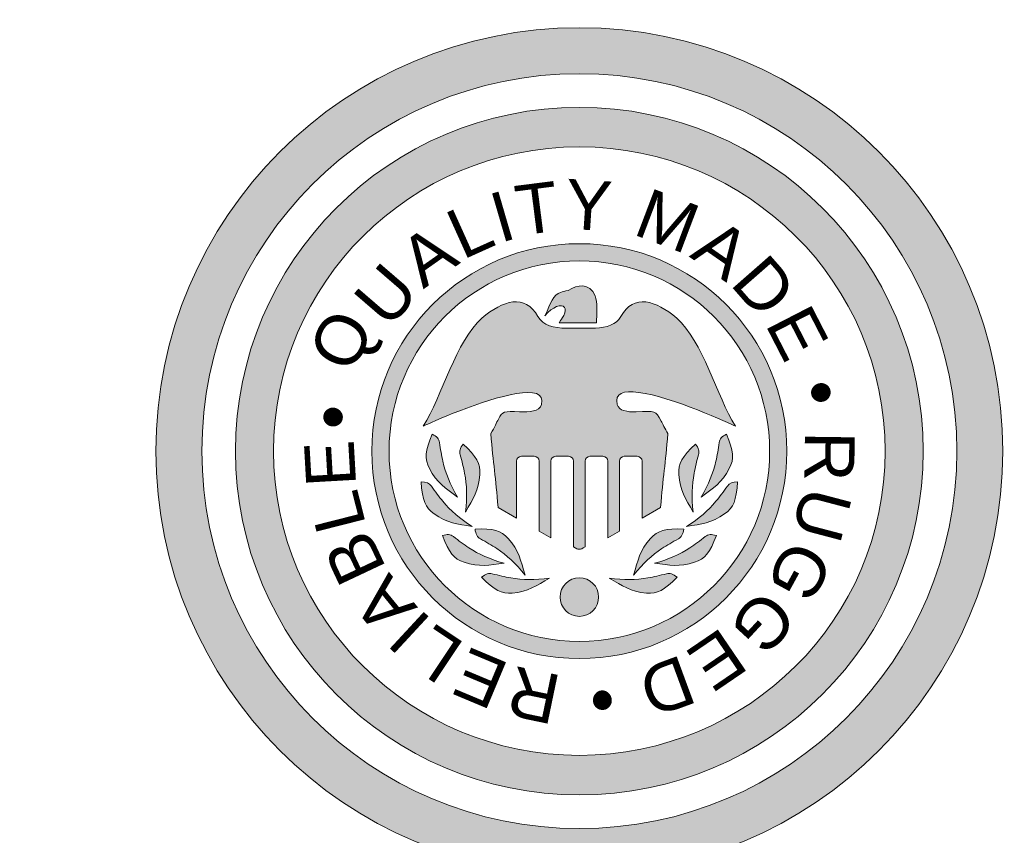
# Model space of a CAD drawing. Header units: inches. Extents: x 0 to 48, y -19.6 to 10.
# Tile 252 of 256: x 30.5 to 34.7, y 3.4 to 6.8. Entities that reach past the tile are written whole.
import ezdxf

# ---------------------------------------------------------------- set-up
doc = ezdxf.new("R2010")
doc.units = ezdxf.units.IN
doc.header["$MEASUREMENT"] = 0
doc.layers.add('Layer 1', color=7, linetype='Continuous')

msp = doc.modelspace()

# ---------------------------------------------------------------- hatches: boundary and pattern name
at = {"layer": 'Layer 1', "true_color": 0x231f20}
h = msp.add_hatch(color=250, dxfattribs=at)
edge = h.paths.add_edge_path()
edge.add_spline(control_points=[(32.8823, 6.805), (33.8792, 6.805), (34.6873, 5.9969), (34.6873, 5), (34.6873, 4.0031), (33.8792, 3.195), (32.8823, 3.195), (31.8855, 3.195), (31.0774, 4.0031), (31.0774, 5), (31.0774, 5.9969), (31.8855, 6.805), (32.8823, 6.805)], knot_values=[0, 0, 0, 0, 1, 1, 1, 2, 2, 2, 3, 3, 3, 4, 4, 4, 4], degree=3, periodic=1)
edge = h.paths.add_edge_path()
edge.add_spline(control_points=[(32.8823, 6.6091), (33.771, 6.6091), (34.4914, 5.8887), (34.4914, 5), (34.4914, 4.1113), (33.771, 3.3909), (32.8823, 3.3909), (31.9937, 3.3909), (31.2733, 4.1113), (31.2733, 5), (31.2733, 5.8887), (31.9937, 6.6091), (32.8823, 6.6091)], knot_values=[0, 0, 0, 0, 0.013889, 0.013889, 0.013889, 0.027778, 0.027778, 0.027778, 0.041667, 0.041667, 0.041667, 0.055556, 0.055556, 0.055556, 0.055556], degree=3, periodic=0)
edge.add_line((32.8823, 6.6091), (32.8823, 6.6091))
h = msp.add_hatch(color=250, dxfattribs=at)
edge = h.paths.add_edge_path()
edge.add_spline(control_points=[(32.8823, 6.4656), (33.6918, 6.4656), (34.348, 5.8094), (34.348, 5), (34.348, 4.1906), (33.6918, 3.5344), (32.8823, 3.5344), (32.0729, 3.5344), (31.4167, 4.1906), (31.4167, 5), (31.4167, 5.8094), (32.0729, 6.4656), (32.8823, 6.4656)], knot_values=[0, 0, 0, 0, 1, 1, 1, 2, 2, 2, 3, 3, 3, 4, 4, 4, 4], degree=3, periodic=1)
edge = h.paths.add_edge_path()
edge.add_spline(control_points=[(32.8823, 6.2969), (33.6023, 6.2969), (34.1859, 5.7163), (34.1859, 5), (34.1859, 4.2837), (33.6023, 3.7031), (32.8823, 3.7031), (32.1624, 3.7031), (31.5788, 4.2837), (31.5788, 5), (31.5788, 5.7163), (32.1624, 6.2969), (32.8823, 6.2969)], knot_values=[0, 0, 0, 0, 0.013889, 0.013889, 0.013889, 0.027778, 0.027778, 0.027778, 0.041667, 0.041667, 0.041667, 0.055556, 0.055556, 0.055556, 0.055556], degree=3, periodic=0)
edge.add_line((32.8823, 6.2969), (32.8823, 6.2969))
h = msp.add_hatch(color=250, dxfattribs=at)
edge = h.paths.add_edge_path()
edge.add_spline(control_points=[(32.8823, 5.8845), (33.3708, 5.8845), (33.7668, 5.4885), (33.7668, 5), (33.7668, 4.5115), (33.3708, 4.1155), (32.8823, 4.1155), (32.3939, 4.1155), (31.9979, 4.5115), (31.9979, 5), (31.9979, 5.4885), (32.3939, 5.8845), (32.8823, 5.8845)], knot_values=[0, 0, 0, 0, 1, 1, 1, 2, 2, 2, 3, 3, 3, 4, 4, 4, 4], degree=3, periodic=1)
edge = h.paths.add_edge_path()
edge.add_spline(control_points=[(32.8823, 5.8112), (33.3303, 5.8112), (33.6935, 5.448), (33.6935, 5), (33.6935, 4.552), (33.3303, 4.1888), (32.8823, 4.1888), (32.4344, 4.1888), (32.0712, 4.552), (32.0712, 5), (32.0712, 5.448), (32.4344, 5.8112), (32.8823, 5.8112)], knot_values=[0, 0, 0, 0, 0.013889, 0.013889, 0.013889, 0.027778, 0.027778, 0.027778, 0.041667, 0.041667, 0.041667, 0.055556, 0.055556, 0.055556, 0.055556], degree=3, periodic=0)
edge.add_line((32.8823, 5.8112), (32.8823, 5.8112))
h = msp.add_hatch(color=250, dxfattribs=at)
edge = h.paths.add_edge_path()
edge.add_spline(control_points=[(33.2989, 4.4626), (33.2441, 4.4068), (33.215, 4.3906), (33.1682, 4.3948), (33.0992, 4.4011), (33.0666, 4.4256), (33.0093, 4.4591), (33.0738, 4.4503), (33.1228, 4.4511), (33.1747, 4.4597), (33.1998, 4.4638), (33.2254, 4.4698), (33.2538, 4.4774), (33.2684, 4.4813), (33.2822, 4.4764), (33.2989, 4.4626)], knot_values=[0, 0, 0, 0, 1, 1, 1, 2, 2, 2, 3, 3, 3, 4, 4, 4, 5, 5, 5, 5], degree=3, periodic=1)
edge = h.paths.add_edge_path()
edge.add_spline(control_points=[(33.327, 4.6677), (33.2489, 4.6708), (33.2166, 4.6626), (33.1854, 4.6274), (33.1395, 4.5756), (33.1326, 4.5354), (33.1137, 4.4717), (33.1547, 4.5223), (33.1909, 4.5554), (33.2346, 4.5847), (33.2557, 4.5989), (33.2785, 4.6121), (33.3044, 4.6261), (33.3177, 4.6332), (33.3243, 4.6462), (33.327, 4.6677)], knot_values=[0, 0, 0, 0, 1, 1, 1, 2, 2, 2, 3, 3, 3, 4, 4, 4, 5, 5, 5, 5], degree=3, periodic=1)
edge = h.paths.add_edge_path()
edge.add_spline(control_points=[(33.4664, 4.6403), (33.4384, 4.5673), (33.4182, 4.5409), (33.3736, 4.5262), (33.3078, 4.5045), (33.2681, 4.5139), (33.2022, 4.5218), (33.2648, 4.5394), (33.3095, 4.5597), (33.3537, 4.5882), (33.375, 4.602), (33.3962, 4.6177), (33.4193, 4.636), (33.4311, 4.6454), (33.4456, 4.6464), (33.4664, 4.6403)], knot_values=[0, 0, 0, 0, 1, 1, 1, 2, 2, 2, 3, 3, 3, 4, 4, 4, 5, 5, 5, 5], degree=3, periodic=1)
edge = h.paths.add_edge_path()
edge.add_spline(control_points=[(33.557, 4.8689), (33.5515, 4.7909), (33.5399, 4.7596), (33.5015, 4.7326), (33.4449, 4.6926), (33.4042, 4.6901), (33.3389, 4.6783), (33.3936, 4.7135), (33.4305, 4.7459), (33.4644, 4.7861), (33.4808, 4.8055), (33.4965, 4.8267), (33.5132, 4.8509), (33.5217, 4.8634), (33.5354, 4.8686), (33.557, 4.8689)], knot_values=[0, 0, 0, 0, 1, 1, 1, 2, 2, 2, 3, 3, 3, 4, 4, 4, 5, 5, 5, 5], degree=3, periodic=1)
edge = h.paths.add_edge_path()
edge.add_spline(control_points=[(33.377, 5.0298), (33.3201, 4.9762), (33.3033, 4.9474), (33.3066, 4.9006), (33.3115, 4.8315), (33.3353, 4.7983), (33.3676, 4.7403), (33.3601, 4.805), (33.3619, 4.854), (33.3715, 4.9058), (33.3762, 4.9307), (33.3827, 4.9563), (33.3908, 4.9845), (33.395, 4.999), (33.3905, 5.0129), (33.377, 5.0298)], knot_values=[0, 0, 0, 0, 1, 1, 1, 2, 2, 2, 3, 3, 3, 4, 4, 4, 5, 5, 5, 5], degree=3, periodic=1)
edge = h.paths.add_edge_path()
edge.add_spline(control_points=[(32.4658, 4.4626), (32.5206, 4.4068), (32.5497, 4.3906), (32.5965, 4.3948), (32.6655, 4.4011), (32.6981, 4.4256), (32.7554, 4.4591), (32.691, 4.4503), (32.6419, 4.4511), (32.59, 4.4597), (32.5649, 4.4638), (32.5392, 4.4698), (32.5108, 4.4774), (32.4963, 4.4813), (32.4825, 4.4764), (32.4658, 4.4626)], knot_values=[0, 0, 0, 0, 1, 1, 1, 2, 2, 2, 3, 3, 3, 4, 4, 4, 5, 5, 5, 5], degree=3, periodic=1)
edge = h.paths.add_edge_path()
edge.add_spline(control_points=[(32.4377, 4.6677), (32.5158, 4.6708), (32.5481, 4.6626), (32.5793, 4.6274), (32.6252, 4.5756), (32.6321, 4.5354), (32.651, 4.4717), (32.61, 4.5223), (32.5738, 4.5554), (32.5301, 4.5847), (32.509, 4.5989), (32.4862, 4.6121), (32.4603, 4.6261), (32.447, 4.6332), (32.4404, 4.6462), (32.4377, 4.6677)], knot_values=[0, 0, 0, 0, 1, 1, 1, 2, 2, 2, 3, 3, 3, 4, 4, 4, 5, 5, 5, 5], degree=3, periodic=1)
edge = h.paths.add_edge_path()
edge.add_spline(control_points=[(32.2983, 4.6403), (32.3263, 4.5673), (32.3465, 4.5409), (32.3911, 4.5262), (32.4569, 4.5045), (32.4966, 4.5139), (32.5625, 4.5218), (32.4999, 4.5394), (32.4552, 4.5597), (32.411, 4.5882), (32.3897, 4.602), (32.3685, 4.6177), (32.3454, 4.636), (32.3336, 4.6454), (32.3191, 4.6464), (32.2983, 4.6403)], knot_values=[0, 0, 0, 0, 1, 1, 1, 2, 2, 2, 3, 3, 3, 4, 4, 4, 5, 5, 5, 5], degree=3, periodic=1)
edge = h.paths.add_edge_path()
edge.add_spline(control_points=[(32.2077, 4.8689), (32.2132, 4.7909), (32.2248, 4.7596), (32.2632, 4.7326), (32.3198, 4.6926), (32.3605, 4.6901), (32.4258, 4.6783), (32.3711, 4.7135), (32.3342, 4.7459), (32.3003, 4.7861), (32.2839, 4.8055), (32.2682, 4.8267), (32.2515, 4.8509), (32.243, 4.8634), (32.2294, 4.8686), (32.2077, 4.8689)], knot_values=[0, 0, 0, 0, 1, 1, 1, 2, 2, 2, 3, 3, 3, 4, 4, 4, 5, 5, 5, 5], degree=3, periodic=1)
edge = h.paths.add_edge_path()
edge.add_spline(control_points=[(32.3877, 5.0298), (32.4446, 4.9762), (32.4614, 4.9474), (32.4581, 4.9006), (32.4532, 4.8315), (32.4294, 4.7983), (32.3971, 4.7403), (32.4046, 4.805), (32.4028, 4.854), (32.3932, 4.9058), (32.3885, 4.9307), (32.382, 4.9563), (32.3739, 4.9845), (32.3697, 4.999), (32.3742, 5.0129), (32.3877, 5.0298)], knot_values=[0, 0, 0, 0, 1, 1, 1, 2, 2, 2, 3, 3, 3, 4, 4, 4, 5, 5, 5, 5], degree=3, periodic=1)
edge = h.paths.add_edge_path()
edge.add_spline(control_points=[(32.2555, 5.0725), (32.225, 5.0004), (32.2212, 4.9673), (32.2431, 4.9258), (32.2754, 4.8645), (32.3106, 4.8438), (32.3635, 4.8037), (32.3306, 4.8599), (32.3125, 4.9055), (32.3004, 4.9567), (32.2946, 4.9814), (32.2903, 5.0074), (32.2864, 5.0366), (32.2844, 5.0515), (32.2746, 5.0624), (32.2555, 5.0725)], knot_values=[0, 0, 0, 0, 1, 1, 1, 2, 2, 2, 3, 3, 3, 4, 4, 4, 5, 5, 5, 5], degree=3, periodic=1)
edge = h.paths.add_edge_path()
edge.add_spline(control_points=[(33.5092, 5.0725), (33.5397, 5.0004), (33.5435, 4.9673), (33.5216, 4.9258), (33.4893, 4.8645), (33.4541, 4.8438), (33.4012, 4.8037), (33.4341, 4.8599), (33.4523, 4.9055), (33.4643, 4.9567), (33.4701, 4.9814), (33.4744, 5.0074), (33.4783, 5.0366), (33.4803, 5.0515), (33.4901, 5.0624), (33.5092, 5.0725)], knot_values=[0, 0, 0, 0, 1, 1, 1, 2, 2, 2, 3, 3, 3, 4, 4, 4, 5, 5, 5, 5], degree=3, periodic=1)
edge = h.paths.add_edge_path()
edge.add_spline(control_points=[(32.8823, 4.4601), (32.9278, 4.4601), (32.9646, 4.4233), (32.9646, 4.3779), (32.9646, 4.3325), (32.9278, 4.2957), (32.8823, 4.2957), (32.8369, 4.2957), (32.8001, 4.3325), (32.8001, 4.3779), (32.8001, 4.4233), (32.8369, 4.4601), (32.8823, 4.4601)], knot_values=[0, 0, 0, 0, 1, 1, 1, 2, 2, 2, 3, 3, 3, 4, 4, 4, 4], degree=3, periodic=1)
edge = h.paths.add_edge_path()
edge.add_spline(control_points=[(32.2171, 5.1067), (32.2971, 5.2333), (32.3562, 5.4702), (32.4673, 5.5666), (32.5567, 5.6443), (32.6504, 5.6711), (32.7056, 5.5738), (32.7271, 5.536), (32.7738, 5.5243), (32.8271, 5.524), (32.8447, 5.5239), (32.9391, 5.5238), (32.9506, 5.5243), (32.9984, 5.5264), (33.0394, 5.5391), (33.0591, 5.5738), (33.1143, 5.6711), (33.208, 5.6443), (33.2974, 5.5666), (33.4086, 5.4702), (33.4676, 5.2333), (33.5476, 5.1067), (33.5262, 5.1178), (33.2753, 5.232), (33.135, 5.2506), (33.0717, 5.259), (33.031, 5.2479), (33.044, 5.1991), (33.0513, 5.1715), (33.0862, 5.1667), (33.1241, 5.1676), (33.2087, 5.1695), (33.2068, 5.1757), (33.2309, 5.1282), (33.2376, 5.115), (33.2463, 5.0975), (33.2596, 5.0746), (33.2493, 4.9464), (33.239, 4.8883), (33.2288, 4.7601), (33.2288, 4.7601), (33.1497, 4.7143), (33.1497, 4.7143), (33.1497, 4.7143), (33.1497, 4.9572), (33.1497, 4.9572), (33.1497, 4.9687), (33.1403, 4.978), (33.1288, 4.978), (33.1288, 4.978), (33.0738, 4.978), (33.0738, 4.978), (33.0623, 4.978), (33.0529, 4.9686), (33.0529, 4.9572), (33.0529, 4.9572), (33.0529, 4.6584), (33.0529, 4.6584), (33.0529, 4.6584), (33.0035, 4.6298), (33.0035, 4.6298), (33.0035, 4.6298), (33.0035, 4.9572), (33.0035, 4.9572), (33.0035, 4.9687), (32.9941, 4.978), (32.9826, 4.978), (32.9826, 4.978), (32.9276, 4.978), (32.9276, 4.978), (32.9161, 4.978), (32.9067, 4.9687), (32.9067, 4.9572), (32.9067, 4.9572), (32.9067, 4.5921), (32.9067, 4.5921), (32.8839, 4.5779), (32.879, 4.578), (32.8573, 4.592), (32.8573, 4.592), (32.8573, 4.9572), (32.8573, 4.9572), (32.8573, 4.9687), (32.8479, 4.978), (32.8364, 4.978), (32.8364, 4.978), (32.7814, 4.978), (32.7814, 4.978), (32.7699, 4.978), (32.7605, 4.9686), (32.7605, 4.9572), (32.7605, 4.9572), (32.7605, 4.6304), (32.7605, 4.6304), (32.7605, 4.6304), (32.711, 4.659), (32.711, 4.659), (32.711, 4.659), (32.711, 4.9572), (32.711, 4.9572), (32.711, 4.9687), (32.7016, 4.978), (32.6902, 4.978), (32.6902, 4.978), (32.6352, 4.978), (32.6352, 4.978), (32.6237, 4.978), (32.6143, 4.9686), (32.6143, 4.9572), (32.6143, 4.9572), (32.6143, 4.7148), (32.6143, 4.7148), (32.6143, 4.7148), (32.536, 4.7601), (32.536, 4.7601), (32.5257, 4.8883), (32.5154, 4.9464), (32.5051, 5.0746), (32.521, 5.1022), (32.5299, 5.122), (32.537, 5.1361), (32.5539, 5.1693), (32.5609, 5.1709), (32.6277, 5.1678), (32.6695, 5.1658), (32.7126, 5.1688), (32.7206, 5.1986), (32.7339, 5.2488), (32.6859, 5.2572), (32.6148, 5.2454), (32.4743, 5.2222), (32.2436, 5.1203), (32.2171, 5.1067)], knot_values=[0, 0, 0, 0, 1, 1, 1, 2, 2, 2, 3, 3, 3, 4, 4, 4, 5, 5, 5, 6, 6, 6, 7, 7, 7, 8, 8, 8, 9, 9, 9, 10, 10, 10, 11, 11, 11, 12, 12, 12, 13, 13, 13, 14, 14, 14, 15, 15, 15, 16, 16, 16, 17, 17, 17, 18, 18, 18, 19, 19, 19, 20, 20, 20, 21, 21, 21, 22, 22, 22, 23, 23, 23, 24, 24, 24, 25, 25, 25, 26, 26, 26, 27, 27, 27, 28, 28, 28, 29, 29, 29, 30, 30, 30, 31, 31, 31, 32, 32, 32, 33, 33, 33, 34, 34, 34, 35, 35, 35, 36, 36, 36, 37, 37, 37, 38, 38, 38, 39, 39, 39, 40, 40, 40, 41, 41, 41, 42, 42, 42, 43, 43, 43, 44, 44, 44, 44], degree=3, periodic=1)
edge = h.paths.add_edge_path()
edge.add_spline(control_points=[(32.9568, 5.6099), (32.9565, 5.5856), (32.9562, 5.5717), (32.9559, 5.5474), (32.9028, 5.5474), (32.8497, 5.5474), (32.7967, 5.5474), (32.803, 5.5614), (32.8093, 5.565), (32.8157, 5.5789), (32.8229, 5.5949), (32.8232, 5.6061), (32.8188, 5.6127), (32.8079, 5.6292), (32.7683, 5.6168), (32.7357, 5.5772), (32.7616, 5.6336), (32.7699, 5.6664), (32.8025, 5.677), (32.8097, 5.6793), (32.8214, 5.6823), (32.8353, 5.6847), (32.8715, 5.7107), (32.9276, 5.718), (32.9493, 5.6617), (32.9547, 5.6479), (32.9571, 5.6305), (32.9568, 5.6099)], knot_values=[0, 0, 0, 0, 0.013889, 0.013889, 0.013889, 0.027778, 0.027778, 0.027778, 0.041667, 0.041667, 0.041667, 0.055556, 0.055556, 0.055556, 0.069444, 0.069444, 0.069444, 0.083333, 0.083333, 0.083333, 0.097222, 0.097222, 0.097222, 0.111111, 0.111111, 0.111111, 0.125, 0.125, 0.125, 0.125], degree=3, periodic=0)
edge.add_line((32.9568, 5.6099), (32.9568, 5.6099))

# ---------------------------------------------------------------- linework, layer by layer
at = {"layer": 'Layer 1', "lineweight": 0}
for points, knots in [([(24, 0.2068), (30.0303, 0.2068), (35.5362, 0.6583), (39.731, 1.4024), (39.7309, 1.4058), (39.7308, 1.4091), (39.7308, 1.4125), (39.7308, 2.3526), (40.633, 3.1148), (41.7459, 3.1148), (42.4984, 3.1148), (43.1545, 2.7662), (43.5005, 2.2498), (46.2145, 3.0284), (47.8085, 3.9766), (47.8085, 5), (47.8085, 6.0234), (46.2145, 6.9717), (43.5005, 7.7502), (43.1545, 7.2338), (42.4984, 6.8853), (41.7459, 6.8853), (40.633, 6.8853), (39.7308, 7.6474), (39.7308, 8.5875), (39.7308, 8.5909), (39.7309, 8.5942), (39.731, 8.5976), (35.5362, 9.3417), (30.0303, 9.7932), (24, 9.7932), (17.9697, 9.7932), (12.4641, 9.3416), (8.2691, 8.5976), (8.2691, 8.5942), (8.2692, 8.5909), (8.2692, 8.5875), (8.2692, 7.6474), (7.367, 6.8853), (6.2542, 6.8853), (5.5016, 6.8853), (4.8455, 7.2338), (4.4995, 7.7502), (1.7852, 6.9717), (0.1915, 6.0234), (0.1915, 5), (0.1915, 3.9766), (1.7852, 3.0283), (4.4995, 2.2498), (4.8455, 2.7662), (5.5016, 3.1148), (6.2542, 3.1148), (7.367, 3.1148), (8.2692, 2.3526), (8.2692, 1.4125), (8.2692, 1.4091), (8.2691, 1.4058), (8.2691, 1.4024), (12.4641, 0.6584), (17.9697, 0.2068), (24, 0.2068)], [0, 0, 0, 0, 1, 1, 1, 2, 2, 2, 3, 3, 3, 4, 4, 4, 5, 5, 5, 6, 6, 6, 7, 7, 7, 8, 8, 8, 9, 9, 9, 10, 10, 10, 11, 11, 11, 12, 12, 12, 13, 13, 13, 14, 14, 14, 15, 15, 15, 16, 16, 16, 17, 17, 17, 18, 18, 18, 19, 19, 19, 20, 20, 20, 20]), ([(32.8823, 6.805), (33.8792, 6.805), (34.6873, 5.9969), (34.6873, 5), (34.6873, 4.0031), (33.8792, 3.195), (32.8823, 3.195), (31.8855, 3.195), (31.0774, 4.0031), (31.0774, 5), (31.0774, 5.9969), (31.8855, 6.805), (32.8823, 6.805)], [0, 0, 0, 0, 1, 1, 1, 2, 2, 2, 3, 3, 3, 4, 4, 4, 4]), ([(32.8823, 6.6091), (33.771, 6.6091), (34.4914, 5.8887), (34.4914, 5), (34.4914, 4.1113), (33.771, 3.3909), (32.8823, 3.3909), (31.9937, 3.3909), (31.2733, 4.1113), (31.2733, 5), (31.2733, 5.8887), (31.9937, 6.6091), (32.8823, 6.6091)], [0, 0, 0, 0, 1, 1, 1, 2, 2, 2, 3, 3, 3, 4, 4, 4, 4]), ([(32.8823, 6.4656), (33.6918, 6.4656), (34.348, 5.8094), (34.348, 5), (34.348, 4.1906), (33.6918, 3.5344), (32.8823, 3.5344), (32.0729, 3.5344), (31.4167, 4.1906), (31.4167, 5), (31.4167, 5.8094), (32.0729, 6.4656), (32.8823, 6.4656)], [0, 0, 0, 0, 1, 1, 1, 2, 2, 2, 3, 3, 3, 4, 4, 4, 4]), ([(32.8823, 6.2969), (33.6023, 6.2969), (34.1859, 5.7163), (34.1859, 5), (34.1859, 4.2837), (33.6023, 3.7031), (32.8823, 3.7031), (32.1624, 3.7031), (31.5788, 4.2837), (31.5788, 5), (31.5788, 5.7163), (32.1624, 6.2969), (32.8823, 6.2969)], [0, 0, 0, 0, 1, 1, 1, 2, 2, 2, 3, 3, 3, 4, 4, 4, 4]), ([(32.8823, 5.8845), (33.3708, 5.8845), (33.7668, 5.4885), (33.7668, 5), (33.7668, 4.5115), (33.3708, 4.1155), (32.8823, 4.1155), (32.3939, 4.1155), (31.9979, 4.5115), (31.9979, 5), (31.9979, 5.4885), (32.3939, 5.8845), (32.8823, 5.8845)], [0, 0, 0, 0, 1, 1, 1, 2, 2, 2, 3, 3, 3, 4, 4, 4, 4]), ([(32.8823, 5.8112), (33.3303, 5.8112), (33.6935, 5.448), (33.6935, 5), (33.6935, 4.552), (33.3303, 4.1888), (32.8823, 4.1888), (32.4344, 4.1888), (32.0712, 4.552), (32.0712, 5), (32.0712, 5.448), (32.4344, 5.8112), (32.8823, 5.8112)], [0, 0, 0, 0, 1, 1, 1, 2, 2, 2, 3, 3, 3, 4, 4, 4, 4]), ([(32.9568, 5.6099), (32.9565, 5.5856), (32.9562, 5.5717), (32.9559, 5.5474), (32.9028, 5.5474), (32.8497, 5.5474), (32.7967, 5.5474), (32.803, 5.5614), (32.8093, 5.565), (32.8157, 5.5789), (32.8229, 5.5949), (32.8232, 5.6061), (32.8188, 5.6127), (32.8079, 5.6292), (32.7683, 5.6168), (32.7357, 5.5772), (32.7616, 5.6336), (32.7699, 5.6664), (32.8025, 5.677), (32.8097, 5.6793), (32.8214, 5.6823), (32.8353, 5.6847), (32.8715, 5.7107), (32.9276, 5.718), (32.9493, 5.6617), (32.9547, 5.6479), (32.9571, 5.6305), (32.9568, 5.6099)], [0, 0, 0, 0, 1, 1, 1, 2, 2, 2, 3, 3, 3, 4, 4, 4, 5, 5, 5, 6, 6, 6, 7, 7, 7, 8, 8, 8, 9, 9, 9, 9]), ([(32.2171, 5.1067), (32.2971, 5.2333), (32.3562, 5.4702), (32.4673, 5.5666), (32.5567, 5.6443), (32.6504, 5.6711), (32.7056, 5.5738), (32.7271, 5.536), (32.7738, 5.5243), (32.8271, 5.524), (32.8447, 5.5239), (32.9391, 5.5238), (32.9506, 5.5243), (32.9984, 5.5264), (33.0394, 5.5391), (33.0591, 5.5738), (33.1143, 5.6711), (33.208, 5.6443), (33.2974, 5.5666), (33.4086, 5.4702), (33.4676, 5.2333), (33.5476, 5.1067), (33.5262, 5.1178), (33.2753, 5.232), (33.135, 5.2506), (33.0717, 5.259), (33.031, 5.2479), (33.044, 5.1991), (33.0513, 5.1715), (33.0862, 5.1667), (33.1241, 5.1676), (33.2087, 5.1695), (33.2068, 5.1757), (33.2309, 5.1282), (33.2376, 5.115), (33.2463, 5.0975), (33.2596, 5.0746), (33.2493, 4.9464), (33.239, 4.8883), (33.2288, 4.7601), (33.2288, 4.7601), (33.1497, 4.7143), (33.1497, 4.7143), (33.1497, 4.7143), (33.1497, 4.9572), (33.1497, 4.9572), (33.1497, 4.9687), (33.1403, 4.978), (33.1288, 4.978), (33.1288, 4.978), (33.0738, 4.978), (33.0738, 4.978), (33.0623, 4.978), (33.0529, 4.9686), (33.0529, 4.9572), (33.0529, 4.9572), (33.0529, 4.6584), (33.0529, 4.6584), (33.0529, 4.6584), (33.0035, 4.6298), (33.0035, 4.6298), (33.0035, 4.6298), (33.0035, 4.9572), (33.0035, 4.9572), (33.0035, 4.9687), (32.9941, 4.978), (32.9826, 4.978), (32.9826, 4.978), (32.9276, 4.978), (32.9276, 4.978), (32.9161, 4.978), (32.9067, 4.9687), (32.9067, 4.9572), (32.9067, 4.9572), (32.9067, 4.5921), (32.9067, 4.5921), (32.8839, 4.5779), (32.879, 4.578), (32.8573, 4.592), (32.8573, 4.592), (32.8573, 4.9572), (32.8573, 4.9572), (32.8573, 4.9687), (32.8479, 4.978), (32.8364, 4.978), (32.8364, 4.978), (32.7814, 4.978), (32.7814, 4.978), (32.7699, 4.978), (32.7605, 4.9686), (32.7605, 4.9572), (32.7605, 4.9572), (32.7605, 4.6304), (32.7605, 4.6304), (32.7605, 4.6304), (32.711, 4.659), (32.711, 4.659), (32.711, 4.659), (32.711, 4.9572), (32.711, 4.9572), (32.711, 4.9687), (32.7016, 4.978), (32.6902, 4.978), (32.6902, 4.978), (32.6352, 4.978), (32.6352, 4.978), (32.6237, 4.978), (32.6143, 4.9686), (32.6143, 4.9572), (32.6143, 4.9572), (32.6143, 4.7148), (32.6143, 4.7148), (32.6143, 4.7148), (32.536, 4.7601), (32.536, 4.7601), (32.5257, 4.8883), (32.5154, 4.9464), (32.5051, 5.0746), (32.521, 5.1022), (32.5299, 5.122), (32.537, 5.1361), (32.5539, 5.1693), (32.5609, 5.1709), (32.6277, 5.1678), (32.6695, 5.1658), (32.7126, 5.1688), (32.7206, 5.1986), (32.7339, 5.2488), (32.6859, 5.2572), (32.6148, 5.2454), (32.4743, 5.2222), (32.2436, 5.1203), (32.2171, 5.1067)], [0, 0, 0, 0, 1, 1, 1, 2, 2, 2, 3, 3, 3, 4, 4, 4, 5, 5, 5, 6, 6, 6, 7, 7, 7, 8, 8, 8, 9, 9, 9, 10, 10, 10, 11, 11, 11, 12, 12, 12, 13, 13, 13, 14, 14, 14, 15, 15, 15, 16, 16, 16, 17, 17, 17, 18, 18, 18, 19, 19, 19, 20, 20, 20, 21, 21, 21, 22, 22, 22, 23, 23, 23, 24, 24, 24, 25, 25, 25, 26, 26, 26, 27, 27, 27, 28, 28, 28, 29, 29, 29, 30, 30, 30, 31, 31, 31, 32, 32, 32, 33, 33, 33, 34, 34, 34, 35, 35, 35, 36, 36, 36, 37, 37, 37, 38, 38, 38, 39, 39, 39, 40, 40, 40, 41, 41, 41, 42, 42, 42, 43, 43, 43, 44, 44, 44, 44]), ([(32.2555, 5.0725), (32.225, 5.0004), (32.2212, 4.9673), (32.2431, 4.9258), (32.2754, 4.8645), (32.3106, 4.8438), (32.3635, 4.8037), (32.3306, 4.8599), (32.3125, 4.9055), (32.3004, 4.9567), (32.2946, 4.9814), (32.2903, 5.0074), (32.2864, 5.0366), (32.2844, 5.0515), (32.2746, 5.0624), (32.2555, 5.0725)], [0, 0, 0, 0, 1, 1, 1, 2, 2, 2, 3, 3, 3, 4, 4, 4, 5, 5, 5, 5]), ([(33.5092, 5.0725), (33.5397, 5.0004), (33.5435, 4.9673), (33.5216, 4.9258), (33.4893, 4.8645), (33.4541, 4.8438), (33.4012, 4.8037), (33.4341, 4.8599), (33.4523, 4.9055), (33.4643, 4.9567), (33.4701, 4.9814), (33.4744, 5.0074), (33.4783, 5.0366), (33.4803, 5.0515), (33.4901, 5.0624), (33.5092, 5.0725)], [0, 0, 0, 0, 1, 1, 1, 2, 2, 2, 3, 3, 3, 4, 4, 4, 5, 5, 5, 5]), ([(32.3877, 5.0298), (32.4446, 4.9762), (32.4614, 4.9474), (32.4581, 4.9006), (32.4532, 4.8315), (32.4294, 4.7983), (32.3971, 4.7403), (32.4046, 4.805), (32.4028, 4.854), (32.3932, 4.9058), (32.3885, 4.9307), (32.382, 4.9563), (32.3739, 4.9845), (32.3697, 4.999), (32.3742, 5.0129), (32.3877, 5.0298)], [0, 0, 0, 0, 1, 1, 1, 2, 2, 2, 3, 3, 3, 4, 4, 4, 5, 5, 5, 5]), ([(33.377, 5.0298), (33.3201, 4.9762), (33.3033, 4.9474), (33.3066, 4.9006), (33.3115, 4.8315), (33.3353, 4.7983), (33.3676, 4.7403), (33.3601, 4.805), (33.3619, 4.854), (33.3715, 4.9058), (33.3762, 4.9307), (33.3827, 4.9563), (33.3908, 4.9845), (33.395, 4.999), (33.3905, 5.0129), (33.377, 5.0298)], [0, 0, 0, 0, 1, 1, 1, 2, 2, 2, 3, 3, 3, 4, 4, 4, 5, 5, 5, 5]), ([(32.2077, 4.8689), (32.2132, 4.7909), (32.2248, 4.7596), (32.2632, 4.7326), (32.3198, 4.6926), (32.3605, 4.6901), (32.4258, 4.6783), (32.3711, 4.7135), (32.3342, 4.7459), (32.3003, 4.7861), (32.2839, 4.8055), (32.2682, 4.8267), (32.2515, 4.8509), (32.243, 4.8634), (32.2294, 4.8686), (32.2077, 4.8689)], [0, 0, 0, 0, 1, 1, 1, 2, 2, 2, 3, 3, 3, 4, 4, 4, 5, 5, 5, 5]), ([(33.557, 4.8689), (33.5515, 4.7909), (33.5399, 4.7596), (33.5015, 4.7326), (33.4449, 4.6926), (33.4042, 4.6901), (33.3389, 4.6783), (33.3936, 4.7135), (33.4305, 4.7459), (33.4644, 4.7861), (33.4808, 4.8055), (33.4965, 4.8267), (33.5132, 4.8509), (33.5217, 4.8634), (33.5354, 4.8686), (33.557, 4.8689)], [0, 0, 0, 0, 1, 1, 1, 2, 2, 2, 3, 3, 3, 4, 4, 4, 5, 5, 5, 5]), ([(32.4377, 4.6677), (32.5158, 4.6708), (32.5481, 4.6626), (32.5793, 4.6274), (32.6252, 4.5756), (32.6321, 4.5354), (32.651, 4.4717), (32.61, 4.5223), (32.5738, 4.5554), (32.5301, 4.5847), (32.509, 4.5989), (32.4862, 4.6121), (32.4603, 4.6261), (32.447, 4.6332), (32.4404, 4.6462), (32.4377, 4.6677)], [0, 0, 0, 0, 1, 1, 1, 2, 2, 2, 3, 3, 3, 4, 4, 4, 5, 5, 5, 5]), ([(33.327, 4.6677), (33.2489, 4.6708), (33.2166, 4.6626), (33.1854, 4.6274), (33.1395, 4.5756), (33.1326, 4.5354), (33.1137, 4.4717), (33.1547, 4.5223), (33.1909, 4.5554), (33.2346, 4.5847), (33.2557, 4.5989), (33.2785, 4.6121), (33.3044, 4.6261), (33.3177, 4.6332), (33.3243, 4.6462), (33.327, 4.6677)], [0, 0, 0, 0, 1, 1, 1, 2, 2, 2, 3, 3, 3, 4, 4, 4, 5, 5, 5, 5]), ([(32.2983, 4.6403), (32.3263, 4.5673), (32.3465, 4.5409), (32.3911, 4.5262), (32.4569, 4.5045), (32.4966, 4.5139), (32.5625, 4.5218), (32.4999, 4.5394), (32.4552, 4.5597), (32.411, 4.5882), (32.3897, 4.602), (32.3685, 4.6177), (32.3454, 4.636), (32.3336, 4.6454), (32.3191, 4.6464), (32.2983, 4.6403)], [0, 0, 0, 0, 1, 1, 1, 2, 2, 2, 3, 3, 3, 4, 4, 4, 5, 5, 5, 5]), ([(33.4664, 4.6403), (33.4384, 4.5673), (33.4182, 4.5409), (33.3736, 4.5262), (33.3078, 4.5045), (33.2681, 4.5139), (33.2022, 4.5218), (33.2648, 4.5394), (33.3095, 4.5597), (33.3537, 4.5882), (33.375, 4.602), (33.3962, 4.6177), (33.4193, 4.636), (33.4311, 4.6454), (33.4456, 4.6464), (33.4664, 4.6403)], [0, 0, 0, 0, 1, 1, 1, 2, 2, 2, 3, 3, 3, 4, 4, 4, 5, 5, 5, 5]), ([(32.4658, 4.4626), (32.5206, 4.4068), (32.5497, 4.3906), (32.5965, 4.3948), (32.6655, 4.4011), (32.6981, 4.4256), (32.7554, 4.4591), (32.691, 4.4503), (32.6419, 4.4511), (32.59, 4.4597), (32.5649, 4.4638), (32.5392, 4.4698), (32.5108, 4.4774), (32.4963, 4.4813), (32.4825, 4.4764), (32.4658, 4.4626)], [0, 0, 0, 0, 1, 1, 1, 2, 2, 2, 3, 3, 3, 4, 4, 4, 5, 5, 5, 5]), ([(32.8823, 4.4601), (32.9278, 4.4601), (32.9646, 4.4233), (32.9646, 4.3779), (32.9646, 4.3325), (32.9278, 4.2957), (32.8823, 4.2957), (32.8369, 4.2957), (32.8001, 4.3325), (32.8001, 4.3779), (32.8001, 4.4233), (32.8369, 4.4601), (32.8823, 4.4601)], [0, 0, 0, 0, 1, 1, 1, 2, 2, 2, 3, 3, 3, 4, 4, 4, 4]), ([(33.2989, 4.4626), (33.2441, 4.4068), (33.215, 4.3906), (33.1682, 4.3948), (33.0992, 4.4011), (33.0666, 4.4256), (33.0093, 4.4591), (33.0738, 4.4503), (33.1228, 4.4511), (33.1747, 4.4597), (33.1998, 4.4638), (33.2254, 4.4698), (33.2538, 4.4774), (33.2684, 4.4813), (33.2822, 4.4764), (33.2989, 4.4626)], [0, 0, 0, 0, 1, 1, 1, 2, 2, 2, 3, 3, 3, 4, 4, 4, 5, 5, 5, 5])]:
    msp.add_open_spline(points, degree=3, knots=knots, dxfattribs=at)
at = {"layer": 'Layer 1', "color": 177, "lineweight": 70, "true_color": 0x2e3092}
msp.add_open_spline([(24, 0.2068), (30.0303, 0.2068), (35.5362, 0.6583), (39.731, 1.4024), (39.7309, 1.4058), (39.7308, 1.4091), (39.7308, 1.4125), (39.7308, 2.3526), (40.633, 3.1148), (41.7459, 3.1148), (42.4984, 3.1148), (43.1545, 2.7662), (43.5005, 2.2498), (46.2145, 3.0284), (47.8085, 3.9766), (47.8085, 5), (47.8085, 6.0234), (46.2145, 6.9717), (43.5005, 7.7502), (43.1545, 7.2338), (42.4984, 6.8853), (41.7459, 6.8853), (40.633, 6.8853), (39.7308, 7.6474), (39.7308, 8.5875), (39.7308, 8.5909), (39.7309, 8.5942), (39.731, 8.5976), (35.5362, 9.3417), (30.0303, 9.7932), (24, 9.7932), (17.9697, 9.7932), (12.4641, 9.3416), (8.2691, 8.5976), (8.2691, 8.5942), (8.2692, 8.5909), (8.2692, 8.5875), (8.2692, 7.6474), (7.367, 6.8853), (6.2542, 6.8853), (5.5016, 6.8853), (4.8455, 7.2338), (4.4995, 7.7502), (1.7852, 6.9717), (0.1915, 6.0234), (0.1915, 5), (0.1915, 3.9766), (1.7852, 3.0283), (4.4995, 2.2498), (4.8455, 2.7662), (5.5016, 3.1148), (6.2542, 3.1148), (7.367, 3.1148), (8.2692, 2.3526), (8.2692, 1.4125), (8.2692, 1.4091), (8.2691, 1.4058), (8.2691, 1.4024), (12.4641, 0.6584), (17.9697, 0.2068), (24, 0.2068)], degree=3, knots=[0, 0, 0, 0, 1, 1, 1, 2, 2, 2, 3, 3, 3, 4, 4, 4, 5, 5, 5, 6, 6, 6, 7, 7, 7, 8, 8, 8, 9, 9, 9, 10, 10, 10, 11, 11, 11, 12, 12, 12, 13, 13, 13, 14, 14, 14, 15, 15, 15, 16, 16, 16, 17, 17, 17, 18, 18, 18, 19, 19, 19, 20, 20, 20, 20], dxfattribs=at)

# ---------------------------------------------------------------- texts
at = {"layer": 'Layer 1', "color": 250, "true_color": 0x231f20, "attachment_point": 7}
for s, insert, char_height, rotation in [('\\fArial|b0|i0|c0|p34;\\W1;T', (32.6248, 5.9186), 0.212452, 7.2501), ('\\fArial|b0|i0|c0|p34;\\W1;Y', (32.8155, 5.9495), 0.212462, 356.2503), ('\\fArial|b0|i0|c0|p34;\\W1;I', (32.5438, 5.887), 0.212461, 16.2476), ('\\fArial|b0|i0|c0|p34;\\W1;M', (33.1051, 5.9264), 0.212447, 339.2488), ('\\fArial|b0|i0|c0|p34;\\W1;L', (32.3842, 5.8144), 0.212459, 24.2481), ('\\fArial|b0|i0|c0|p34;\\W1;A', (33.3479, 5.8301), 0.212445, 325.2483), ('\\fArial|b0|i0|c0|p34;\\W1;A', (32.217, 5.6895), 0.212458, 35.246), ('\\fArial|b0|i0|c0|p34;\\W1; ', (33.0184, 5.9392), 0.212444, 347.2493), ('\\fArial|b0|i0|c0|p34;\\W1;D', (33.5201, 5.7132), 0.212456, 311.2458), ('\\fArial|b0|i0|c0|p34;\\W1;U', (32.0708, 5.5142), 0.212448, 49.2458), ('\\fArial|b0|i0|c0|p34;\\W1;E', (33.6721, 5.5432), 0.212442, 297.2467), ('\\fArial|b0|i0|c0|p34;\\W1;Q', (31.9618, 5.2968), 0.212457, 63.2505), ('\\fArial|b0|i0|c0|p34;\\W1; ', (33.7664, 5.3575), 0.212456, 289.2503), ('\\fArial|b0|i0|c0|p34;\\W1;•', (33.8004, 5.277), 0.212457, 283.2497), ('\\fArial|b0|i0|c0|p34;\\W1; ', (31.9482, 5.2095), 0.212445, 74.2459), ('\\fArial|b0|i0|c0|p34;\\W1;•', (31.9247, 5.0767), 0.212464, 80.2476), ('\\fArial|b0|i0|c0|p34;\\W1; ', (33.8293, 5.1711), 0.212452, 277.2501), ('\\fArial|b0|i0|c0|p34;\\W1;R', (33.8441, 5.0859), 0.21245, 269.2494), ('\\fArial|b0|i0|c0|p34;\\W1;E', (31.9312, 4.8536), 0.212455, 93.2504), ('\\fArial|b0|i0|c0|p34;\\W1;L', (31.9737, 4.6858), 0.212444, 104.2475), ('\\fArial|b0|i0|c0|p34;\\W1;U', (33.8379, 4.86), 0.212443, 255.2494), ('\\fArial|b0|i0|c0|p34;\\W1;B', (32.0616, 4.4989), 0.212455, 115.2453), ('\\fArial|b0|i0|c0|p34;\\W1;G', (33.7818, 4.6383), 0.212449, 241.2487), ('\\fArial|b0|i0|c0|p34;\\W1;A', (32.1952, 4.3332), 0.212453, 129.2495), ('\\fArial|b0|i0|c0|p34;\\W1;G', (33.6639, 4.4262), 0.212449, 227.2491), ('\\fArial|b0|i0|c0|p34;\\W1;I', (32.2595, 4.277), 0.212449, 137.2492), ('\\fArial|b0|i0|c0|p34;\\W1;L', (32.4016, 4.1762), 0.212462, 146.2496), ('\\fArial|b0|i0|c0|p34;\\W1;E', (33.4927, 4.253), 0.212454, 214.2494), ('\\fArial|b0|i0|c0|p34;\\W1;E', (32.592, 4.0905), 0.212452, 157.2506), ('\\fArial|b0|i0|c0|p34;\\W1;D', (33.3198, 4.1335), 0.212453, 200.2489), ('\\fArial|b0|i0|c0|p34;\\W1;R', (32.8136, 4.0414), 0.212446, 168.2462), ('\\fArial|b0|i0|c0|p34;\\W1; ', (32.9021, 4.049), 0.212455, 180.2464), ('\\fArial|b0|i0|c0|p34;\\W1; ', (33.107, 4.0627), 0.212456, 191.2504), ('\\fArial|b0|i0|c0|p34;\\W1;•', (33.0209, 4.0455), 0.212461, 186.2459)]:
    msp.add_mtext(s, dxfattribs=dict(at, insert=insert, char_height=char_height, rotation=rotation))

doc.saveas('drawing.dxf')
